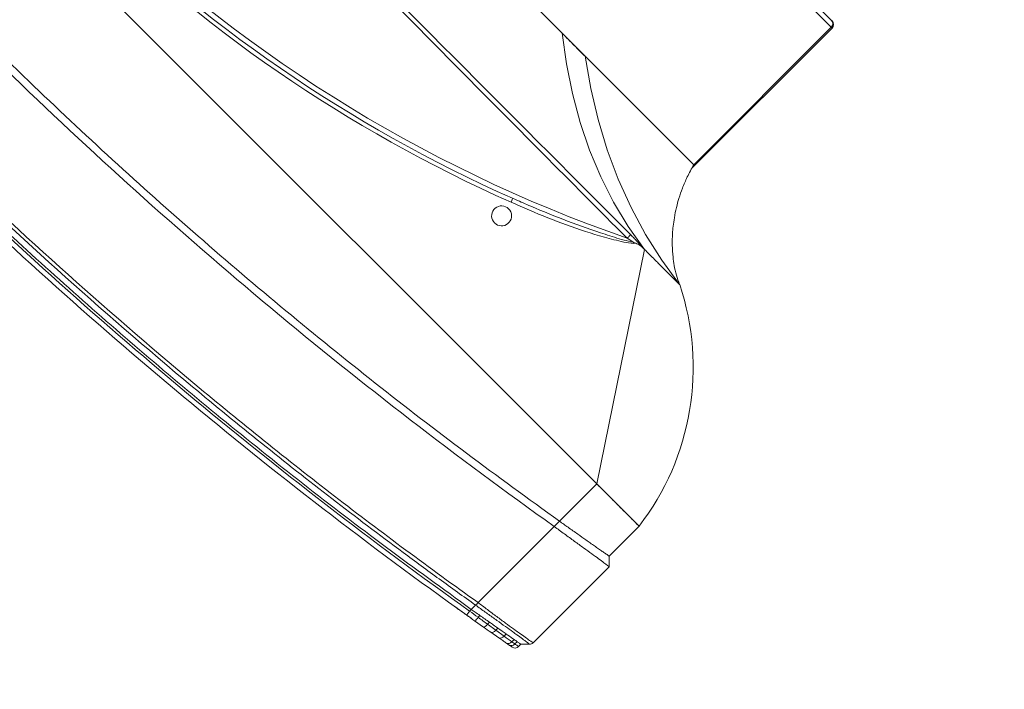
# Model space of a CAD drawing. Header units: millimetres. Extents: x 4946 to 18537, y -10559 to 785.
# Tile 48 of 74: x 7835 to 7868, y -753 to -730. Entities that reach past the tile are written whole.
import ezdxf

# ---------------------------------------------------------------- set-up
doc = ezdxf.new("R2010")
doc.units = ezdxf.units.MM
doc.layers.add('PG_WYMIARY', color=1, linetype='Continuous', lineweight=18)
doc.styles.add('BIKWYM', font='BIKROMSW.SHX', dxfattribs={"width": 0.8})
doc.dimstyles.new('BA_KR_50', dxfattribs={"dimscale": 0.5, "dimtxt": 25, "dimasz": 1.666667, "dimexe": 24, "dimexo": 0, "dimgap": 0, "dimtad": 0, "dimdec": 1, "dimrnd": 0.5, "dimzin": 9, "dimdsep": 46, "dimtxsty": 'BIKWYM', "dimblk": 'WYM-KR', "dimcen": 0, "dimdle": 20, "dimclrd": 256, "dimclre": 256, "dimclrt": 7, "dimadec": 0, "dimazin": 0, "dimtfac": 0.033333, "dimtdec": 1, "dimtmove": 0, "dimatfit": 3, "dimldrblk": 'WYM-KR', "dimfxl": 40, "dimfxlon": 1, "dimtvp": 0.8, "dimtolj": 1, "dimarcsym": 0})

# ---------------------------------------------------------------- blocks, each defined once
blk = doc.blocks.new('W_Gorny')
at = {"color": 7, "linetype": 'Continuous', "lineweight": 13}
for p, q in [((158.412, 222.424), (170.101, 222.424)), ((170.101, 222.424), (170.148, 222.424)), ((170.301, 222.224), (158.518, 222.224)), ((170.301, 214.424), (170.301, 222.224)), ((170.348, 222.224), (170.301, 222.224)), ((170.348, 214.27), (170.348, 222.224)), ((162.844, 214.424), (158.518, 214.424)), ((164.149, 214.424), (162.844, 214.424)), ((170.301, 214.424), (164.149, 214.424)), ((171.301, 210.624), (171.195, 210.624)), ((176.601, 202.624), (171.301, 210.624)), ((166.115, 208.333), (166.237, 208.382)), ((166.223, 207.917), (166.379, 207.917)), ((176.601, 202.624), (114.001, 202.624)), ((176.601, 200.505), (176.601, 202.624)), ((176.601, 202.624), (179.001, 202.624)), ((179.001, 202.624), (179.001, 200.924)), ((179.301, 200.624), (179.001, 200.924)), ((179.301, 196.307), (179.301, 200.624)), ((176.601, 200.205), (176.601, 200.505)), ((176.601, 195.89), (176.601, 200.205)), ((176.601, 195.89), (176.601, 195.889)), ((178.821, 195.892), (178.821, 195.762)), ((179.001, 195.924), (179.243, 196.166)), ((179.001, 195.791), (179.001, 195.924)), ((176.601, 195.505), (176.601, 195.746)), ((176.601, 195.408), (176.601, 195.505)), ((177.019, 195.473), (177.019, 195.576)), ((177.486, 195.656), (177.486, 195.546)), ((177.486, 195.546), (177.88, 195.609)), ((177.88, 195.609), (177.88, 195.725)), ((177.88, 195.609), (178.288, 195.675)), ((178.288, 195.797), (178.288, 195.675)), ((178.671, 195.737), (178.671, 195.865)), ((178.671, 195.737), (178.821, 195.762)), ((177.447, 195.349), (177.018, 195.276)), ((178.182, 195.478), (177.808, 195.412))]:
    blk.add_line(p, q, dxfattribs=at)
at = {"color": 7, "linetype": 'Continuous', "lineweight": 13, "flags": 128}
for points in [[(162.844, 214.424), (163.828, 213.674), (164.84, 212.999), (165.875, 212.401), (166.93, 211.882), (168.004, 211.444), (169.092, 211.088), (170.193, 210.814), (171.301, 210.624)], [(173.301, 210.624), (172.102, 210.81), (170.911, 211.081), (169.734, 211.436), (168.572, 211.874), (167.429, 212.393), (166.309, 212.992), (165.215, 213.67), (164.149, 214.424)], [(170.497, 210.649), (170.497, 210.64), (170.497, 210.626), (170.497, 210.606), (170.497, 210.582), (170.497, 210.553), (170.497, 210.521), (170.497, 210.486), (170.497, 210.451)], [(173.301, 210.624), (173.301, 210.624)], [(177.447, 195.349), (177.471, 195.368), (177.487, 195.411), (177.492, 195.474), (177.486, 195.546)], [(177.808, 195.412), (177.843, 195.432), (177.869, 195.476), (177.882, 195.538), (177.88, 195.609)], [(176.635, 195.211), (176.634, 195.215), (176.632, 195.226), (176.629, 195.244), (176.625, 195.269), (176.62, 195.299), (176.614, 195.333), (176.608, 195.37), (176.601, 195.408)]]:
    blk.add_lwpolyline(points, dxfattribs=at)
at = {"color": 7, "linetype": 'Continuous', "lineweight": 13}
for centre, radius, start, end in [((170.101, 222.224), 0.2, 0, 90), ((170.148, 222.224), 0.2, 0, 90), ((168.651, 201.28), 10.438, 7.3993, 63.5405), ((145.301, 262.47), 57.8, 244.15669, 295.84331), ((145.301, 262.502), 58.2, 248.97043, 291.02957), ((145.301, 262.47), 58, 248.97043, 291.02957), ((165.522, 207.964), 0.699, 17.8957, 31.9086), ((166.301, 207.524), 0.4, 101.2547, 78.7453), ((178.123, 195.636), 0.169, 290.5271, 13.0789), ((178.489, 195.717), 0.182, 283.9693, 6.258), ((178.632, 195.75), 0.19, 282.0762, 3.4382), ((178.801, 195.791), 0.2, 280.2205, 0), ((145.301, 381.596), 188.8, 270.83458, 279.54278), ((145.301, 381.596), 189, 270.8337, 279.54278), ((176.725, 195.376), 0.31, 341.0747, 18.2134)]:
    blk.add_arc(centre, radius, start, end, dxfattribs=at)
for points, knots in [([(162.844, 214.424), (163.084, 214.418), (163.315, 214.415), (163.75, 214.415), (163.956, 214.418), (164.149, 214.424)], [0, 0, 0, 0, 0.5, 0.5, 1, 1, 1, 1]), ([(173.301, 210.624), (173.178, 210.681), (172.936, 210.791), (172.615, 210.999), (172.291, 211.242), (171.969, 211.528), (171.684, 211.826), (171.449, 212.106), (171.236, 212.388), (171.026, 212.706), (170.822, 213.063), (170.633, 213.453), (170.448, 213.91), (170.352, 214.246), (170.301, 214.424)], [0, 0, 0, 0, 0.081243, 0.159496, 0.228668, 0.324664, 0.417114, 0.475875, 0.544111, 0.628925, 0.704327, 0.790663, 0.888837, 1, 1, 1, 1]), ([(146.801, 210.679), (149.701, 210.678), (156, 210.675), (163.898, 210.659), (168.897, 210.651), (170.497, 210.649)], [0, 0, 0, 0, 0.367071, 0.797446, 1, 1, 1, 1]), ([(170.497, 210.451), (168.897, 210.453), (163.898, 210.461), (155.999, 210.513), (149.701, 210.532), (146.801, 210.541)], [0, 0, 0, 0, 0.202565, 0.632935, 1, 1, 1, 1]), ([(170.882, 210.554), (170.862, 210.531), (170.757, 210.408), (170.392, 210.17), (169.598, 209.691), (168.401, 209.098), (167.179, 208.568), (166.434, 208.276), (166.186, 208.179)], [0, 0, 0, 0, 0.01705, 0.0927003, 0.2438059, 0.5463167, 0.8489737, 1, 1, 1, 1]), ([(166.237, 208.382), (166.443, 208.462), (167.144, 208.737), (168.326, 209.238), (169.523, 209.812), (170.343, 210.235), (170.675, 210.443), (170.782, 210.511)], [0, 0, 0, 0, 0.1321475, 0.4492475, 0.766291, 0.924138, 1, 1, 1, 1]), ([(170.497, 210.649), (170.559, 210.649), (170.619, 210.648), (170.74, 210.646), (170.8, 210.645), (170.889, 210.642), (170.919, 210.641), (170.978, 210.639), (171.007, 210.638), (171.064, 210.635), (171.091, 210.633), (171.131, 210.63), (171.145, 210.629), (171.164, 210.627), (171.17, 210.627), (171.183, 210.626), (171.189, 210.625), (171.195, 210.624)], [0, 0, 0, 0, 0.25, 0.25, 0.5, 0.5, 0.625, 0.625, 0.75, 0.75, 0.875, 0.875, 0.9375, 0.9375, 0.96875, 0.96875, 1, 1, 1, 1]), ([(170.882, 210.554), (170.858, 210.543), (170.825, 210.529), (170.792, 210.515), (170.783, 210.511), (170.782, 210.511)], [0, 0, 0, 0, 0.720229, 0.990553, 1, 1, 1, 1]), ([(171.195, 210.624), (171.121, 210.617), (171.013, 210.606), (170.913, 210.567), (170.882, 210.554)], [0, 0, 0, 0, 0.685418, 1, 1, 1, 1]), ([(172.289, 210.624), (172.256, 210.624), (172.223, 210.624), (172.156, 210.624), (172.122, 210.624), (172.019, 210.624), (171.95, 210.624), (171.879, 210.624)], [0, 0, 0, 0, 0.25, 0.25, 0.5, 0.5, 1, 1, 1, 1]), ([(172.879, 210.624), (172.854, 210.624), (172.828, 210.624), (172.773, 210.624), (172.744, 210.624), (172.657, 210.624), (172.595, 210.624), (172.53, 210.624)], [0, 0, 0, 0, 0.25, 0.25, 0.5, 0.5, 1, 1, 1, 1]), ([(173.216, 210.624), (173.206, 210.624), (173.194, 210.624), (173.168, 210.624), (173.154, 210.624), (173.11, 210.624), (173.077, 210.624), (173.041, 210.624)], [0, 0, 0, 0, 0.25, 0.25, 0.5, 0.5, 1, 1, 1, 1]), ([(179.001, 202.624), (179.001, 202.624), (179.001, 202.624), (179, 202.624), (178.997, 202.624), (178.994, 202.624), (178.99, 202.624), (178.985, 202.624), (178.979, 202.624), (178.972, 202.624), (178.964, 202.624), (178.944, 202.624), (178.902, 202.624), (178.822, 202.624), (178.721, 202.624), (178.56, 202.624), (178.31, 202.624), (178.004, 202.624), (177.734, 202.624), (177.521, 202.624), (177.299, 202.624), (177.116, 202.624), (176.977, 202.624), (176.883, 202.624), (176.79, 202.624), (176.696, 202.624), (176.633, 202.624), (176.601, 202.624)], [0, 0, 0, 0, 0.012521, 0.025026, 0.03752, 0.050008, 0.062494, 0.074984, 0.087481, 0.099992, 0.112521, 0.125072, 0.187649, 0.250099, 0.312511, 0.375131, 0.500003, 0.624875, 0.68748, 0.749907, 0.812342, 0.874933, 0.900008, 0.925013, 0.949988, 0.97497, 1, 1, 1, 1]), ([(179.301, 200.624), (179.276, 200.624), (179.143, 200.607), (178.79, 200.553), (178.454, 200.499), (178.047, 200.434), (177.596, 200.362), (177.105, 200.284), (176.771, 200.232), (176.601, 200.205)], [0, 0, 0, 0, 0.25, 0.375, 0.5, 0.625, 0.75, 0.875, 1, 1, 1, 1]), ([(177.88, 200.725), (177.954, 200.737), (178.025, 200.75), (178.161, 200.774), (178.226, 200.785), (178.288, 200.797)], [0, 0, 0, 0, 0.5, 0.5, 1, 1, 1, 1]), ([(178.671, 200.865), (178.644, 200.86), (178.616, 200.855), (178.558, 200.845), (178.527, 200.839), (178.431, 200.822), (178.362, 200.81), (178.288, 200.797)], [0, 0, 0, 0, 0.25, 0.25, 0.5, 0.5, 1, 1, 1, 1]), ([(179.001, 200.924), (179.001, 200.924), (178.998, 200.924), (178.982, 200.921), (178.971, 200.919), (178.925, 200.911), (178.88, 200.903), (178.821, 200.892)], [0, 0, 0, 0, 0.25, 0.25, 0.5, 0.5, 1, 1, 1, 1]), ([(114.001, 200.505), (115.66, 200.24), (118.977, 199.709), (123.974, 199.082), (128.981, 198.579), (133.997, 198.212), (139.019, 197.978), (144.045, 197.878), (148.931, 197.91), (153.676, 198.063), (158.278, 198.323), (162.874, 198.695), (167.462, 199.182), (172.041, 199.773), (175.081, 200.261), (176.601, 200.505)], [0, 0, 0, 0, 0.080142, 0.160209, 0.240216, 0.320178, 0.400109, 0.480022, 0.559931, 0.633191, 0.70647, 0.77978, 0.853131, 0.926534, 1, 1, 1, 1]), ([(176.601, 200.505), (176.671, 200.517), (176.741, 200.529), (176.881, 200.553), (176.95, 200.564), (177.019, 200.576)], [0, 0, 0, 0, 0.5, 0.5, 1, 1, 1, 1]), ([(176.601, 195.889), (176.636, 195.894), (176.832, 195.921), (177.188, 195.972), (177.646, 196.039), (178.069, 196.103), (178.397, 196.154), (178.686, 196.201), (178.931, 196.242), (179.132, 196.276), (179.248, 196.297), (179.301, 196.307), (179.301, 196.307), (179.301, 196.307)], [0, 0, 0, 0, 0.024997, 0.143188, 0.261407, 0.379344, 0.497303, 0.569292, 0.688031, 0.806759, 0.903387, 0.999999, 1, 1, 1, 1]), ([(179.243, 196.166), (179.245, 196.168), (179.263, 196.187), (179.293, 196.232), (179.298, 196.281), (179.301, 196.307)], [0, 0, 0, 0, 0.070465, 0.500366, 1, 1, 1, 1]), ([(148.051, 193.299), (152.834, 193.368), (157.614, 193.62), (164.759, 194.268), (167.136, 194.53), (170.693, 194.989), (171.877, 195.154), (174.241, 195.505), (175.422, 195.692), (176.601, 195.89)], [0, 0, 0, 0, 0.5, 0.5, 0.75, 0.75, 0.875, 0.875, 1, 1, 1, 1]), ([(176.602, 195.747), (176.602, 195.75), (176.607, 195.768), (176.607, 195.814), (176.603, 195.863), (176.601, 195.889)], [0, 0, 0, 0, 0.068942, 0.498545, 1, 1, 1, 1]), ([(179.243, 196.166), (179.243, 196.166), (179.243, 196.166), (179.198, 196.164), (179.091, 196.149), (178.901, 196.121), (178.664, 196.085), (178.382, 196.039), (178.06, 195.987), (177.644, 195.918), (177.193, 195.843), (176.839, 195.785), (176.641, 195.753), (176.602, 195.747)], [0, 0, 0, 0, 0.000001, 0.09489, 0.189789, 0.308179, 0.426579, 0.498578, 0.616669, 0.734742, 0.852883, 0.971001, 1, 1, 1, 1]), ([(179.001, 195.924), (178.992, 195.923), (178.974, 195.919), (178.868, 195.9), (178.821, 195.892)], [0, 0, 0, 0, 0.560607, 1, 1, 1, 1]), ([(176.601, 195.746), (176.307, 195.696), (176.012, 195.648), (175.422, 195.551), (174.536, 195.409), (173.65, 195.273), (171.877, 195.01), (170.693, 194.846), (167.136, 194.387), (164.759, 194.126), (157.613, 193.478), (152.834, 193.227), (148.051, 193.157)], [0, 0, 0, 0, 0.03125, 0.03125, 0.0625, 0.125, 0.125, 0.25, 0.25, 0.5, 0.5, 1, 1, 1, 1]), ([(148.051, 192.916), (149.389, 192.943), (152.063, 192.999), (156.073, 193.19), (160.078, 193.46), (164.143, 193.822), (168.264, 194.281), (172.44, 194.834), (175.214, 195.282), (176.601, 195.505)], [0, 0, 0, 0, 0.139837, 0.2797, 0.419605, 0.559567, 0.706273, 0.853078, 1, 1, 1, 1]), ([(177.019, 195.576), (176.942, 195.563), (176.803, 195.539), (176.663, 195.516), (176.601, 195.505)], [0, 0, 0, 0, 0.558376, 1, 1, 1, 1]), ([(177.88, 195.725), (177.809, 195.712), (177.682, 195.69), (177.546, 195.667), (177.486, 195.656)], [0, 0, 0, 0, 0.559636, 1, 1, 1, 1]), ([(178.533, 195.54), (178.483, 195.531), (178.381, 195.513), (178.249, 195.49), (178.183, 195.478)], [0, 0, 0, 0, 0.495647, 1, 1, 1, 1]), ([(178.671, 195.865), (178.645, 195.86), (178.535, 195.84), (178.402, 195.817), (178.289, 195.797), (178.288, 195.797)], [0.3353324, 0.3353324, 0.3353324, 0.3353324, 0.375, 0.5, 0.5014146, 0.5014146, 0.5014146, 0.5014146]), ([(178.837, 195.595), (178.837, 195.595), (178.833, 195.594), (178.819, 195.591), (178.809, 195.59), (178.767, 195.582), (178.726, 195.575), (178.672, 195.565)], [0, 0, 0, 0, 0.25, 0.25, 0.5, 0.5, 1, 1, 1, 1]), ([(178.821, 195.762), (178.861, 195.768), (178.943, 195.782), (178.994, 195.79), (178.999, 195.791), (179.001, 195.791)], [0, 0, 0, 0, 0.380396, 0.769708, 1, 1, 1, 1]), ([(176.633, 195.211), (176.586, 195.203), (176.477, 195.184), (176.266, 195.149), (176.115, 195.124), (176.05, 195.114)], [0, 0, 0, 0, 0.30666, 0.705373, 1, 1, 1, 1]), ([(176.601, 195.408), (176.601, 195.408), (176.742, 195.426), (176.88, 195.449), (177.019, 195.473)], [0, 0, 0, 0, 0.000014, 1, 1, 1, 1]), ([(176.843, 195.246), (176.833, 195.245), (176.814, 195.241), (176.731, 195.227), (176.657, 195.215), (176.647, 195.213)], [0, 0, 0, 0, 0.464947, 0.930171, 1, 1, 1, 1])]:
    blk.add_open_spline(points, degree=3, knots=knots, dxfattribs=at)
for points in [[(170.782, 210.511), (170.687, 210.491), (170.592, 210.471), (170.497, 210.451)], [(171.879, 210.624), (171.692, 210.624), (171.497, 210.624), (171.301, 210.624)], [(172.53, 210.624), (172.454, 210.624), (172.373, 210.624), (172.289, 210.624)], [(173.041, 210.624), (172.993, 210.624), (172.939, 210.624), (172.879, 210.624)], [(173.301, 210.624), (173.301, 210.624), (173.272, 210.624), (173.216, 210.624)], [(177.486, 200.656), (177.334, 200.63), (177.178, 200.603), (177.019, 200.576)], [(177.88, 200.725), (177.755, 200.703), (177.623, 200.68), (177.486, 200.656)], [(178.821, 200.892), (178.778, 200.884), (178.728, 200.875), (178.671, 200.865)], [(148.051, 197.616), (157.604, 197.755), (167.148, 198.618), (176.601, 200.205)], [(179.301, 196.307), (179.301, 196.307), (179.301, 196.307), (179.301, 196.307)], [(178.821, 195.892), (178.778, 195.884), (178.728, 195.875), (178.671, 195.865)], [(179.243, 196.166), (179.243, 196.166), (179.243, 196.166), (179.243, 196.166)], [(176.602, 195.747), (176.601, 195.747), (176.601, 195.746), (176.601, 195.746)], [(177.019, 195.576), (177.178, 195.603), (177.334, 195.63), (177.486, 195.656)], [(177.019, 195.473), (177.179, 195.498), (177.335, 195.522), (177.486, 195.546)], [(177.88, 195.725), (178.028, 195.751), (178.164, 195.775), (178.288, 195.797)], [(178.288, 195.675), (178.437, 195.699), (178.565, 195.72), (178.671, 195.737)], [(178.672, 195.565), (178.632, 195.558), (178.586, 195.55), (178.533, 195.54)], [(177.017, 195.276), (176.891, 195.254), (176.763, 195.233), (176.635, 195.211)], [(177.808, 195.412), (177.693, 195.392), (177.573, 195.371), (177.447, 195.349)]]:
    blk.add_open_spline(points, degree=3, dxfattribs=at)
blk = doc.blocks.new('WYM-KR')
at = {"color": 7, "linetype": 'ByBlock'}
blk.add_line((6.24, 6.24), (-6.24, -6.24), dxfattribs=at)
at = {"linetype": 'ByBlock'}
blk.add_line((11.52, 0), (-11.52, 0), dxfattribs=at)
blk = doc.blocks.new('*D308')
at = {"layer": 'Defpoints', "color": 0, "transparency": 16777216}
for p in [(7475.048, -697.305), (7885.048, -697.305), (7885.048, -784.376)]:
    blk.add_point(p, dxfattribs=at)
at = {"layer": 'PG_WYMIARY', "lineweight": -2, "transparency": 16777216}
for p, q in [((7475.048, -764.376), (7475.048, -796.376)), ((7885.048, -764.376), (7885.048, -796.376)), ((7475.881, -784.376), (7884.214, -784.376))]:
    blk.add_line(p, q, dxfattribs=at)
at = {"layer": 'PG_WYMIARY', "lineweight": -2, "transparency": 16777216, "xscale": 0.8333333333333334, "yscale": 0.8333333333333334, "zscale": 0.8333333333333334, "rotation": 180}
blk.add_blockref('WYM-KR', (7475.048, -784.376), dxfattribs=at)
at = {"layer": 'PG_WYMIARY', "lineweight": -2, "transparency": 16777216, "xscale": 0.8333333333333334, "yscale": 0.8333333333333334, "zscale": 0.8333333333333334}
blk.add_blockref('WYM-KR', (7885.048, -784.376), dxfattribs=at)
at = {"layer": 'PG_WYMIARY', "color": 7, "transparency": 16777216, "insert": (7680.048, -774.376), "char_height": 12.5, "attachment_point": 5, "style": 'BIKWYM'}
blk.add_mtext('\\A1;410', dxfattribs=at)
blk = doc.blocks.new('*D333')
at = {"layer": 'Defpoints', "color": 0, "transparency": 16777216}
for p in [(7885.048, -697.305), (7792.142, -1257.305), (7885.048, -1257.305)]:
    blk.add_point(p, dxfattribs=at)
at = {"layer": 'PG_WYMIARY', "lineweight": -2, "transparency": 16777216}
for p, q in [((7812.142, -697.305), (7780.142, -697.305)), ((7792.142, -698.138), (7792.142, -1256.472)), ((7812.142, -1257.305), (7780.142, -1257.305))]:
    blk.add_line(p, q, dxfattribs=at)
at = {"layer": 'PG_WYMIARY', "lineweight": -2, "transparency": 16777216, "xscale": 0.8333333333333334, "yscale": 0.8333333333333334, "zscale": 0.8333333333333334}
for p, rotation in [((7792.142, -697.305), 90), ((7792.142, -1257.305), 270)]:
    blk.add_blockref('WYM-KR', p, dxfattribs=dict(at, rotation=rotation))
at = {"layer": 'PG_WYMIARY', "color": 7, "transparency": 16777216, "insert": (7782.142, -977.305), "char_height": 12.5, "attachment_point": 5, "rotation": 90, "style": 'BIKWYM'}
blk.add_mtext('\\A1;560', dxfattribs=at)

msp = doc.modelspace()

# ---------------------------------------------------------------- block references
at = {"color": 18, "lineweight": 13, "true_color": 0x000000, "xscale": 0.8500000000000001, "yscale": 0.8500000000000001, "zscale": 0.8500000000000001, "rotation": 315.000000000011}
msp.add_blockref('W_Gorny', (7626.419, -761.27), dxfattribs=at)

# ---------------------------------------------------------------- dimensions: what is measured, and where the dimension line sits
at = {"layer": 'PG_WYMIARY'}
dim = msp.add_linear_dim(base=(7792.142, -1257.305), p1=(7885.048, -697.305), p2=(7885.048, -1257.305), angle=90, dimstyle='BA_KR_50', override={"dimdec": 0, "dimrnd": 0, "dimtmove": 1}, dxfattribs=at)
dim.commit()
dim.dimension.update_dxf_attribs({"geometry": '*D333', "text_midpoint": (7782.142, -977.305)})
dim = msp.add_linear_dim(base=(7885.048, -784.376), p1=(7475.048, -697.305), p2=(7885.048, -697.305), dimstyle='BA_KR_50', override={"dimdec": 0, "dimrnd": 0, "dimtmove": 1}, dxfattribs=at)
dim.commit()
dim.dimension.update_dxf_attribs({"geometry": '*D308', "text_midpoint": (7680.048, -774.376)})

doc.saveas('drawing.dxf')
